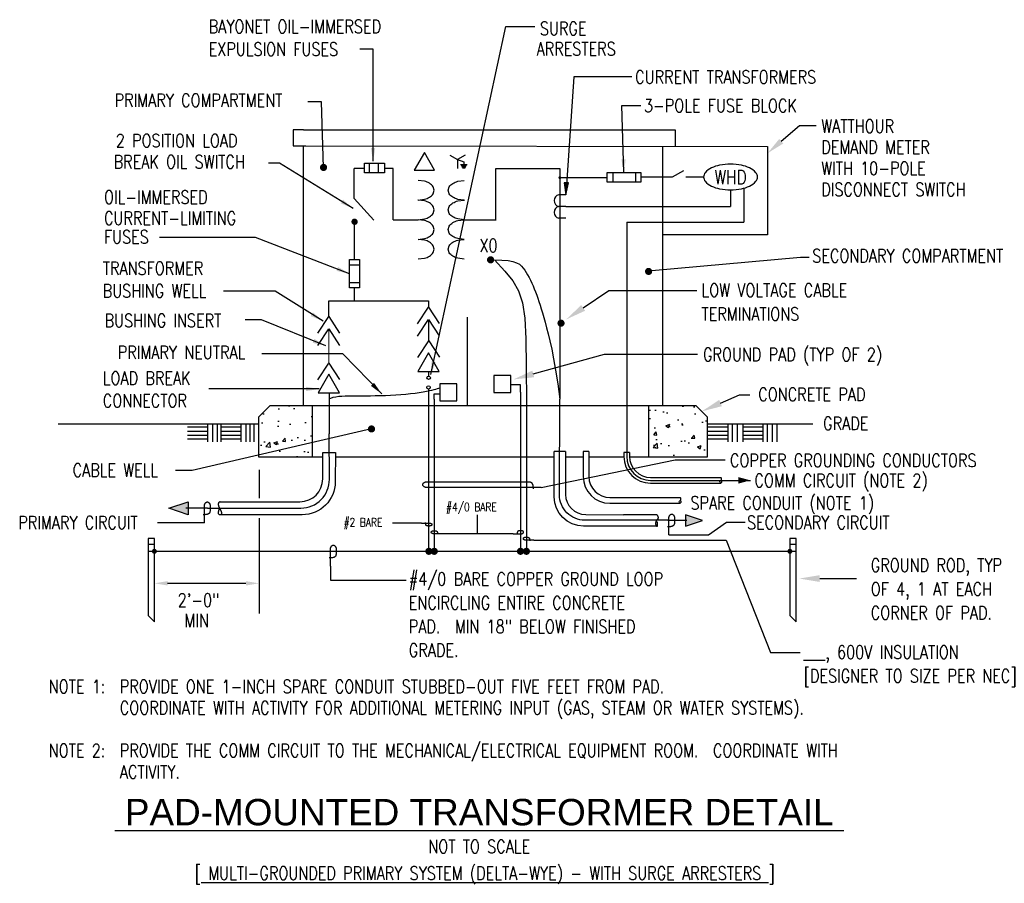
# Model space of a CAD drawing. Extents: x 0.47 to 9.8, y -1.12 to 7.07.
import ezdxf
from ezdxf.enums import TextEntityAlignment as Align

# ---------------------------------------------------------------- set-up
doc = ezdxf.new("R2010")
doc.units = 0
doc.header["$MEASUREMENT"] = 0
doc.layers.get('0').update_dxf_attribs({"color": 2, "linetype": 'CONTINUOUS'})
doc.layers.add('E-DETL', color=2, linetype='CONTINUOUS')
doc.layers.add('E-DETL-TEXT', color=3, linetype='CONTINUOUS')
doc.styles.add('ROMAND', font='swiss.ttf', dxfattribs={"width": 0.8})
doc.styles.add('ROMANS', font='romans.shx', dxfattribs={"width": 0.8})
doc.styles.get("Standard").update_dxf_attribs({"font": 'romans.shx', "width": 0.8, "height": 0.125})
doc.dimstyles.get("Standard").update_dxf_attribs({"dimtxt": 0.18, "dimasz": 0.18, "dimexe": 0.18, "dimexo": 0.0625, "dimgap": 0.09, "dimtad": 0, "dimtih": 1, "dimtoh": 1, "dimdec": 4, "dimzin": 0, "dimdsep": 46, "dimtxsty": 'Standard', "dimcen": 0.09, "dimadec": 0, "dimazin": 0, "dimtfac": 1, "dimtdec": 4, "dimtofl": 0, "dimtmove": 0, "dimatfit": 3, "dimfxl": 0, "dimtolj": 1, "dimtzin": 0, "dimarcsym": 0})

# ---------------------------------------------------------------- blocks, each defined once
blk = doc.blocks.new('TELEOUT')
blk.add_lwpolyline([(0, 0), (-0.1015, -0.1758), (0.1015, -0.1758)], close=True)
blk = doc.blocks.new('HOMERUN')
blk.add_solid([(0, 0), (0.1153, 0.031), (0.1153, -0.031)])
blk = doc.blocks.new('loop')
at = {"color": 0, "linetype": 'Continuous'}
blk.add_lwpolyline([(-1.119, 0), (-1.115, 0), (-0.947, 0), (-0.809, 0), (-0.694, 0), (-0.6, 0), (-0.523, 0), (-0.456, 0), (-0.397, 0), (-0.341, 0), (-0.288, 0), (-0.238, 0), (-0.189, 0), (-0.142, 0), (-0.097, 0), (-0.053, 0), (-0.01, 0), (0.033, 0), (0.074, 0), (0.114, -0.001), (0.153, -0.003), (0.19, -0.006), (0.226, -0.011), (0.259, -0.017), (0.289, -0.025), (0.317, -0.036), (0.343, -0.048), (0.365, -0.063), (0.386, -0.079), (0.403, -0.095), (0.419, -0.113), (0.432, -0.131), (0.442, -0.15), (0.45, -0.168), (0.456, -0.186), (0.46, -0.204), (0.461, -0.223), (0.46, -0.241), (0.456, -0.259), (0.45, -0.277), (0.442, -0.295), (0.432, -0.313), (0.419, -0.331), (0.404, -0.348), (0.387, -0.365), (0.367, -0.38), (0.345, -0.394), (0.32, -0.406), (0.293, -0.416), (0.264, -0.425), (0.232, -0.431), (0.198, -0.435), (0.162, -0.438), (0.124, -0.44), (0.086, -0.441), (0.045, -0.441), (0.004, -0.441), (-0.038, -0.441), (-0.08, -0.441), (-0.122, -0.44), (-0.163, -0.438), (-0.202, -0.435), (-0.24, -0.43), (-0.275, -0.424), (-0.307, -0.416), (-0.336, -0.405), (-0.362, -0.392), (-0.384, -0.377), (-0.404, -0.359), (-0.421, -0.339), (-0.436, -0.316), (-0.45, -0.292), (-0.461, -0.264), (-0.471, -0.235), (-0.48, -0.202), (-0.488, -0.166), (-0.494, -0.125), (-0.499, -0.08), (-0.502, -0.03), (-0.505, 0.027), (-0.505, 0.09)], dxfattribs=at)

msp = doc.modelspace()

# ---------------------------------------------------------------- hatches: boundary and pattern name
at = {"layer": 'E-DETL'}
h = msp.add_hatch(dxfattribs=at)
h.set_pattern_fill('AR-CONC', color=256, scale=0.05, style=0)
h.paths.add_polyline_path([(6.9882, 3.3008), (6.8802, 3.4088), (6.428, 3.4088), (6.428, 2.9228), (6.9882, 2.9228)])
h.paths.add_polyline_path([(3.2444, 3.4088), (2.8437, 3.4088), (2.7357, 3.3008), (2.7357, 2.9228), (3.2444, 2.9228)])

# ---------------------------------------------------------------- linework, layer by layer
for p, q in [((3.1823, 5.8689), (7.557, 5.8653)), ((7.557, 5.8653), (7.557, 5.0258)), ((3.7397, 5.7068), (3.9274, 5.7068)), ((3.7397, 5.6135), (3.7397, 5.7068)), ((3.788, 5.6135), (3.788, 5.7068)), ((3.8734, 5.6135), (3.8734, 5.7068)), ((3.9274, 5.7068), (3.9274, 5.6135)), ((4.548, 5.7819), (4.6211, 5.7397)), ((4.6942, 5.7819), (4.6211, 5.7397)), ((4.6211, 5.7397), (4.6794, 5.7184)), ((4.6211, 5.7397), (4.6211, 5.6553)), ((4.6473, 5.6946), (4.7115, 5.6946)), ((4.6794, 5.7184), (4.6794, 5.6946)), ((3.6423, 5.3724), (3.6423, 5.6565)), ((3.9274, 5.6135), (3.7397, 5.6135)), ((4.654, 5.6833), (4.7048, 5.6833)), ((4.6606, 5.672), (4.6981, 5.672)), ((4.6673, 5.6607), (4.6915, 5.6607)), ((5.5902, 5.6565), (5.5902, 4.7616)), ((6.0911, 5.6183), (6.0911, 5.525)), ((6.3077, 5.6183), (6.3077, 5.525)), ((6.6565, 5.5756), (6.7651, 5.6383)), ((6.0371, 5.5688), (5.5902, 5.5688)), ((7.2067, 5.4532), (7.2067, 5.2958)), ((7.3335, 5.4689), (7.3335, 5.1464)), ((3.8289, 5.1673), (3.6423, 5.3724)), ((5.6454, 5.4066), (5.5789, 5.4066)), ((5.6454, 5.2958), (5.5789, 5.2958)), ((5.6454, 5.2958), (7.2067, 5.2958)), ((3.6454, 4.7946), (3.6454, 5.136)), ((4.0115, 5.1705), (4.2466, 5.1705)), ((4.3079, 5.1629), (4.2466, 5.1705)), ((5.6454, 5.185), (5.5789, 5.185)), ((6.2229, 5.1464), (6.2229, 2.9285)), ((6.2229, 5.1464), (7.3335, 5.1464)), ((4.3998, 5.0774), (4.3897, 5.1103)), ((4.3897, 5.0446), (4.3998, 5.0774)), ((4.2466, 4.9843), (4.3079, 4.9919)), ((7.557, 5.0258), (6.563, 5.0258)), ((3.5987, 4.5239), (3.5987, 4.7946)), ((3.5987, 4.7946), (3.692, 4.7946)), ((3.692, 4.7946), (3.692, 4.5239)), ((5.5902, 4.7616), (5.591, 4.0315)), ((3.692, 4.7407), (3.5987, 4.7407)), ((3.692, 4.5722), (3.5987, 4.5722)), ((3.692, 4.5239), (3.5987, 4.5239)), ((3.4003, 4.2533), (3.4003, 4.4033)), ((5.591, 4.0315), (5.591, 3.5081)), ((3.404, 3.5283), (3.404, 3.1436)), ((2.7357, 3.3008), (2.8437, 3.4088)), ((6.8802, 3.4088), (2.8437, 3.4088)), ((3.2444, 3.4088), (3.2444, 2.9228)), ((5.2726, 3.4398), (5.2726, 2.0293)), ((6.428, 3.4088), (6.428, 2.9228)), ((6.8802, 3.4088), (6.9882, 3.3008)), ((2.7357, 3.3008), (2.7357, 2.9228)), ((6.9882, 2.9228), (6.9882, 3.3008)), ((0.8367, 3.2383), (2.7357, 3.2383)), ((6.9882, 3.2383), (7.9863, 3.2383)), ((2.7357, 2.9228), (3.3432, 2.9228)), ((3.4633, 2.9228), (5.5353, 2.9228)), ((5.6431, 2.9228), (5.8106, 2.9228)), ((5.8646, 2.9763), (5.8106, 2.9763)), ((5.8106, 2.9763), (5.8106, 2.7385)), ((5.8646, 2.9763), (5.8646, 2.7385)), ((5.8646, 2.9228), (6.196, 2.9228)), ((6.1959, 2.9665), (6.1959, 2.9285)), ((6.2499, 2.9665), (6.1959, 2.9665)), ((6.2499, 2.9665), (6.2499, 2.9285)), ((6.25, 2.9228), (6.9882, 2.9228)), ((6.4499, 2.7285), (7.1142, 2.7285)), ((6.4499, 2.7015), (7.3949, 2.7015)), ((6.4499, 2.6745), (7.1142, 2.6745)), ((6.0646, 2.5385), (6.7289, 2.5385)), ((6.0646, 2.4845), (6.7289, 2.4845)), ((1.6885, 2.0959), (1.7493, 2.0959)), ((7.7685, 2.0959), (7.8293, 2.0959)), ((1.6885, 2.0293), (7.8293, 2.0293))]:
    msp.add_line(p, q, dxfattribs=at)
for points in [[(3.161, 6.021), (3.0623, 6.021), (3.0623, 5.8689), (3.1823, 5.8689)], [(3.161, 6.021), (6.563, 6.021)], [(6.563, 6.021), (6.681, 6.021), (6.681, 5.8689)], [(3.161, 3.4088), (3.161, 5.8689)], [(6.563, 5.8653), (6.563, 3.4088)], [(3.7397, 5.6565), (3.6423, 5.6565)], [(4.0115, 5.1705), (4.0115, 5.6565), (3.9274, 5.6565)], [(4.9835, 5.17), (4.9835, 5.6565), (5.5902, 5.6565)], [(6.3561, 5.5756), (6.6565, 5.5756)], [(6.7819, 5.5756), (6.9527, 5.5756)], [(4.6844, 5.17), (4.9868, 5.17)], [(4.9694, 4.7908), (5.0695, 4.684), (5.1447, 4.5911), (5.1986, 4.4964), (5.2347, 4.3838), (5.2566, 4.2378), (5.2679, 4.0423), (5.272, 3.7816), (5.2726, 3.4398)], [(4.9694, 4.7908), (5.0416, 4.7889), (5.0995, 4.7835), (5.1449, 4.7747), (5.18, 4.763), (5.2068, 4.7486), (5.2274, 4.7319), (5.2437, 4.7131), (5.2578, 4.6926), (5.2714, 4.6706), (5.2848, 4.6472), (5.298, 4.6227), (5.3109, 4.5971), (5.3235, 4.5705), (5.3358, 4.5432), (5.3477, 4.5151), (5.3593, 4.4865), (5.3704, 4.4573), (5.3812, 4.4272), (5.392, 4.3957), (5.4028, 4.3622), (5.414, 4.3263), (5.4255, 4.2874), (5.4377, 4.245), (5.4507, 4.1987), (5.4646, 4.1477), (5.4795, 4.0898), (5.4955, 4.0229), (5.5124, 3.9445), (5.5304, 3.8522), (5.5495, 3.7439), (5.5697, 3.6171), (5.591, 3.4695)], [(3.6454, 4.4033), (3.6454, 4.5239)], [(3.4003, 4.4033), (4.347, 4.4033)], [(4.347, 4.4033), (4.347, 4.3417)], [(4.2426, 4.1847), (4.3462, 4.3429), (4.4479, 4.1866)], [(3.2968, 4.0953), (3.4004, 4.2535), (3.5021, 4.0972)], [(4.2426, 4.0678), (4.3462, 4.226), (4.4479, 4.0698)], [(4.7107, 4.2461), (4.7107, 3.4154)], [(3.2968, 3.9784), (3.4004, 4.1366), (3.5021, 3.9803)], [(4.2451, 3.8653), (4.3487, 4.0235), (4.4504, 3.8672)], [(3.2968, 3.6542), (3.4004, 3.8124), (3.5021, 3.6561)], [(4.347, 3.7345), (4.347, 3.69)], [(3.404, 3.473), (3.4209, 3.4807), (3.4435, 3.4881), (3.4681, 3.4937), (3.4949, 3.4977), (3.5239, 3.5005), (3.5554, 3.5022), (3.5893, 3.5032), (3.6258, 3.5036), (3.665, 3.5037), (3.7065, 3.5036), (3.75, 3.5036), (3.7953, 3.5037), (3.8418, 3.5041), (3.8894, 3.5049), (3.9377, 3.5063), (3.9864, 3.5084), (4.0349, 3.5112), (4.083, 3.5149), (4.1298, 3.5191), (4.1749, 3.5238), (4.2177, 3.529), (4.2576, 3.5344), (4.294, 3.54), (4.3263, 3.5456), (4.3542, 3.5512), (4.3779, 3.5566), (4.398, 3.5617), (4.415, 3.5664), (4.4294, 3.5705), (4.4418, 3.574), (4.4526, 3.5768), (4.4539, 3.577)], [(4.3492, 2.0293), (4.3492, 3.5658)], [(5.2169, 3.5368), (5.2169, 3.6048), (5.1258, 3.6048)], [(4.4003, 3.47), (4.4003, 3.5213), (4.4538, 3.5213)], [(4.4003, 3.47), (4.4003, 2.0293)], [(5.2169, 3.5368), (5.2169, 2.0293)], [(5.591, 3.5081), (5.591, 3.4695)], [(2.2527, 3.2038), (2.0624, 3.2038)], [(2.2527, 3.2364), (2.2527, 3.0667)], [(2.3008, 3.2364), (2.3008, 3.0667)], [(2.344, 3.2364), (2.344, 3.0667)], [(2.378, 3.2364), (2.378, 3.0667)], [(2.5683, 3.2038), (2.378, 3.2038)], [(2.5683, 3.2364), (2.5683, 3.0667)], [(2.6147, 3.2364), (2.6147, 3.0667)], [(2.6543, 3.2364), (2.6543, 3.0667)], [(2.6918, 3.2364), (2.6918, 3.0667)], [(7.1824, 3.2038), (6.9921, 3.2038)], [(7.1824, 3.2364), (7.1824, 3.0667)], [(7.2235, 3.2364), (7.2235, 3.0667)], [(7.2702, 3.2364), (7.2702, 3.0667)], [(7.3219, 3.2364), (7.3219, 3.0667)], [(7.5122, 3.2038), (7.3219, 3.2038)], [(7.5122, 3.2364), (7.5122, 3.0667)], [(7.5532, 3.2364), (7.5532, 3.0667)], [(7.6, 3.2364), (7.6, 3.0667)], [(7.6463, 3.2364), (7.6463, 3.0667)], [(2.2527, 3.1643), (2.0624, 3.1643)], [(2.2527, 3.1271), (2.0624, 3.1271)], [(2.2527, 3.0923), (2.0624, 3.0923)], [(2.5683, 3.1643), (2.378, 3.1643)], [(2.5683, 3.1271), (2.378, 3.1271)], [(2.5683, 3.0923), (2.378, 3.0923)], [(7.1824, 3.1643), (6.9921, 3.1643)], [(7.1824, 3.1271), (6.9921, 3.1271)], [(7.1824, 3.0923), (6.9921, 3.0923)], [(7.5122, 3.1643), (7.3219, 3.1643)], [(7.5122, 3.1271), (7.3219, 3.1271)], [(7.5122, 3.0923), (7.3219, 3.0923)], [(5.6431, 2.9763), (5.5351, 2.9763)], [(2.2513, 2.4391), (2.0454, 2.4391)], [(2.3712, 2.4975), (2.3684, 2.4971), (2.3659, 2.4964), (2.3637, 2.4954), (2.3618, 2.4941), (2.3601, 2.4926), (2.3587, 2.4909), (2.3574, 2.4891), (2.3564, 2.4873), (2.3557, 2.4854), (2.355, 2.4835), (2.3546, 2.4815), (2.3543, 2.4796), (2.3541, 2.4776), (2.3541, 2.4756), (2.3541, 2.4736), (2.3542, 2.4716), (2.3543, 2.4695), (2.3545, 2.4675), (2.3548, 2.4654), (2.3552, 2.4633), (2.3556, 2.4612), (2.3562, 2.4591), (2.3569, 2.457), (2.3576, 2.4549), (2.3586, 2.4528), (2.3596, 2.4506), (2.3607, 2.4485), (2.3619, 2.4463), (2.3631, 2.4441), (2.3643, 2.4419), (2.3656, 2.4397), (2.3668, 2.4375), (2.368, 2.4352), (2.3692, 2.433), (2.3703, 2.4307), (2.3714, 2.4284), (2.3725, 2.4261), (2.3736, 2.4238), (2.3747, 2.4214), (2.3758, 2.419), (2.3769, 2.4165), (2.378, 2.4141), (2.3791, 2.4116), (2.3801, 2.4091), (2.3811, 2.4067), (2.382, 2.4043), (2.3828, 2.402), (2.3835, 2.3997), (2.3841, 2.3975), (2.3845, 2.3954), (2.3849, 2.3934), (2.3851, 2.3915), (2.3852, 2.3897), (2.3852, 2.388), (2.3851, 2.3864), (2.3848, 2.3849), (2.3844, 2.3835), (2.3839, 2.3822), (2.3833, 2.3811), (2.3826, 2.38), (2.3817, 2.379), (2.3808, 2.3782), (2.3798, 2.3774), (2.3787, 2.3767), (2.3776, 2.3761), (2.3763, 2.3756), (2.375, 2.3752), (2.3737, 2.3749), (2.3723, 2.3748), (2.3709, 2.3747), (2.3694, 2.3749), (2.368, 2.3751), (2.3666, 2.3756), (2.3652, 2.3761), (2.3639, 2.3769), (2.3626, 2.3778), (2.3614, 2.3788), (2.3602, 2.38), (2.3592, 2.3814), (2.3583, 2.3829), (2.3575, 2.3846), (2.3569, 2.3864), (2.3564, 2.3885), (2.356, 2.3907), (2.3559, 2.3932), (2.3559, 2.396), (2.3561, 2.399), (2.3565, 2.4024), (2.3571, 2.4061), (2.3579, 2.4101), (2.3589, 2.4144), (2.36, 2.419), (2.3612, 2.4238), (2.3625, 2.4288), (2.3639, 2.4339), (2.3653, 2.4392)], [(2.3712, 2.4975), (2.7233, 2.4975)], [(6.5105, 2.3759), (6.1941, 2.3759)], [(6.5071, 2.3759), (6.5132, 2.3695), (6.5155, 2.3664), (6.5172, 2.3632), (6.5185, 2.3599), (6.5194, 2.3565), (6.5199, 2.3533), (6.5202, 2.3501), (6.5202, 2.3472), (6.5199, 2.3445), (6.5195, 2.342), (6.519, 2.3398), (6.5182, 2.3378), (6.5174, 2.336), (6.5164, 2.3343), (6.5153, 2.3328), (6.5142, 2.3314), (6.5129, 2.33), (6.5117, 2.3288), (6.5104, 2.3276), (6.5092, 2.3264), (6.5079, 2.3252), (6.5067, 2.3241), (6.5056, 2.3229), (6.5045, 2.3217), (6.5036, 2.3205), (6.5027, 2.3191), (6.5019, 2.3178), (6.5012, 2.3163), (6.5006, 2.3148), (6.5, 2.3133), (6.4995, 2.3116), (6.499, 2.3099), (6.4985, 2.3082), (6.4981, 2.3064), (6.4977, 2.3045), (6.4974, 2.3026), (6.4971, 2.3007), (6.4968, 2.2989), (6.4966, 2.2971), (6.4965, 2.2953), (6.4964, 2.2936), (6.4964, 2.2919), (6.4964, 2.2903), (6.4965, 2.2887), (6.4968, 2.2871), (6.4971, 2.2855), (6.4975, 2.2839), (6.498, 2.2822), (6.4987, 2.2804), (6.4995, 2.2786), (6.5003, 2.2768), (6.5012, 2.2751), (6.5023, 2.2734), (6.5033, 2.2719), (6.5045, 2.2706), (6.5056, 2.2694), (6.5068, 2.2685), (6.508, 2.2679), (6.5092, 2.2675), (6.5103, 2.2673), (6.5114, 2.2674), (6.5124, 2.2677), (6.5133, 2.2682), (6.514, 2.2689), (6.5146, 2.2697), (6.515, 2.2708), (6.5153, 2.2721), (6.5155, 2.2735), (6.5157, 2.2751), (6.5158, 2.2769), (6.5158, 2.2788), (6.5159, 2.2808), (6.516, 2.283), (6.516, 2.2852), (6.5161, 2.2875), (6.516, 2.2899), (6.516, 2.2922), (6.5158, 2.2945), (6.5155, 2.2967), (6.5151, 2.2989), (6.5145, 2.3009), (6.5137, 2.3028), (6.5126, 2.3048), (6.511, 2.307), (6.509, 2.3094), (6.5063, 2.3121), (6.5029, 2.3152), (6.4987, 2.3188)], [(6.6137, 2.3239), (6.7914, 2.3239)]]:
    msp.add_lwpolyline(points, dxfattribs=at)
for points in [[(4.3071, 5.8074), (4.2105, 5.64), (4.4038, 5.64)], [(6.3561, 5.6183), (6.3561, 5.525), (6.0371, 5.525), (6.0371, 5.6183)], [(5.1253, 3.5329), (5.1253, 3.6944), (4.9638, 3.6944), (4.9638, 3.5329)], [(4.6154, 3.4538), (4.6154, 3.6153), (4.4539, 3.6153), (4.4539, 3.4538)], [(1.8852, 2.4368), (2.0675, 2.4975), (2.0675, 2.376)], [(6.9425, 2.3219), (6.7805, 2.3759), (6.7805, 2.2679)], [(1.6885, 2.09), (1.6885, 1.4217), (1.7493, 1.361), (1.7493, 2.1507), (1.6885, 2.1507)], [(7.7685, 2.09), (7.7685, 1.4217), (7.8293, 1.361), (7.8293, 2.1507), (7.7685, 2.1507)]]:
    msp.add_lwpolyline(points, close=True, dxfattribs=at)
msp.add_lwpolyline([(6.9519, 5.575, 0.180358), (6.9672, 5.5342, 0.103096), (7.0266, 5.4889, 0.062716), (7.1035, 5.4633, 0.048932), (7.2067, 5.4532, 0.048932), (7.3099, 5.4633, 0.062716), (7.3869, 5.4889, 0.103096), (7.4462, 5.5342, 0.180358), (7.4615, 5.575, 0.180358), (7.4462, 5.6159, 0.103096), (7.3869, 5.6612, 0.062716), (7.3099, 5.6867, 0.048932), (7.2067, 5.6969, 0.048932), (7.1035, 5.6867, 0.062716), (7.0266, 5.6612, 0.103096), (6.9672, 5.6159, 0.180358)], format="xyb", close=True, dxfattribs=at)
for points in [[(4.3998, 5.4495), (4.3897, 5.4824, 0.107019), (4.3549, 5.5153, 0.074991), (4.3079, 5.535), (4.2466, 5.5426)], [(4.5312, 5.449), (4.5413, 5.4818, -0.107019), (4.5761, 5.5148, -0.074991), (4.6231, 5.5345), (4.6844, 5.5421)], [(4.2465, 5.3564), (4.2466, 5.3564), (4.3079, 5.364, 0.074991), (4.3549, 5.3837, 0.107019), (4.3897, 5.4166), (4.3998, 5.4495)], [(4.6845, 5.3559), (4.6844, 5.3559), (4.6231, 5.3635, -0.074991), (4.5761, 5.3832, -0.107019), (4.5413, 5.4161), (4.5312, 5.449)], [(4.3998, 5.2636), (4.3897, 5.2965, 0.107019), (4.3549, 5.3294, 0.074991), (4.3079, 5.3491), (4.2466, 5.3567), (4.2432, 5.3563, 0.074991)], [(4.5312, 5.2631), (4.5413, 5.296, -0.107019), (4.5761, 5.3289, -0.074991), (4.6231, 5.3486), (4.6844, 5.3562), (4.6877, 5.3558, -0.074991)], [(4.2466, 5.1705), (4.3079, 5.1781, 0.074991), (4.3549, 5.1978, 0.107019), (4.3897, 5.2308), (4.3998, 5.2636)], [(4.6844, 5.17), (4.6231, 5.1776, -0.074991), (4.5761, 5.1973, -0.107019), (4.5413, 5.2302), (4.5312, 5.2631)], [(4.5312, 5.0769), (4.5413, 5.1098, -0.107019), (4.5761, 5.1427, -0.074991), (4.6231, 5.1624), (4.6844, 5.17)], [(4.6844, 4.9838), (4.6231, 4.9914, -0.074991), (4.5761, 5.0111, -0.107019), (4.5413, 5.044), (4.5312, 5.0769)], [(4.3998, 4.8915), (4.3897, 4.9244, 0.107019), (4.3549, 4.9574, 0.074991), (4.3079, 4.977), (4.2466, 4.9846)], [(4.5312, 4.891), (4.5413, 4.9239, -0.107019), (4.5761, 4.9569, -0.074991), (4.6231, 4.9765), (4.6844, 4.9841)], [(4.2466, 4.7984), (4.3079, 4.806, 0.074991), (4.3549, 4.8257, 0.107019), (4.3897, 4.8587), (4.3998, 4.8915)], [(4.6844, 4.7979), (4.6231, 4.8055, -0.074991), (4.5761, 4.8252, -0.107019), (4.5413, 4.8582), (4.5312, 4.891)], [(6.6137, 2.3239), (5.8265, 2.3239, -0.416146), (5.5865, 2.5655), (5.591, 3.4695)], [(2.2513, 2.4391), (3.1368, 2.4391, 0.416146), (3.4068, 2.7109), (3.404, 3.1436)], [(2.7233, 2.4975), (3.1279, 2.4988, 0.413271), (3.3432, 2.7148), (3.3432, 2.9665), (3.4634, 2.9665), (3.4627, 2.6884, -0.413462), (3.1495, 2.376), (2.3712, 2.376)], [(6.5071, 2.2679), (5.8153, 2.2679, -0.413462), (5.5369, 2.5455), (5.5351, 2.9763)], [(5.6431, 2.9763), (5.6431, 2.569, 0.413271), (5.8345, 2.377), (6.1941, 2.3759)], [(7.1142, 2.7015, -0.577089), (7.1142, 2.6745, -0.577089), (7.1142, 2.7015, 0.577089), (7.1142, 2.7285, 0.577089)], [(6.7289, 2.5115, -0.577089), (6.7289, 2.4845, -0.577089), (6.7289, 2.5115, 0.577089), (6.7289, 2.5385, 0.577089)]]:
    msp.add_lwpolyline(points, format="xyb", dxfattribs=at)
for points, const_width in [([(5.5835, 5.5688, 1), (5.597, 5.5688, 1)], 0.0135), ([(3.6304, 5.151, 1), (3.6604, 5.151, 1)], 0.03), ([(3.636, 5.1518, 1), (3.6495, 5.1518, 1)], 0.0135), ([(4.9166, 4.7905, 1), (4.9504, 4.7905, 1)], 0.0338), ([(5.584, 4.1902, 1), (5.6177, 4.1902, 1)], 0.0338), ([(1.7374, 2.0293, 1), (1.7611, 2.0293, 1)], 0.0236), ([(4.3323, 2.0293, 1), (4.3661, 2.0293, 1)], 0.0338), ([(4.3834, 2.0293, 1), (4.4171, 2.0293, 1)], 0.0338), ([(5.2, 2.0293, 1), (5.2338, 2.0293, 1)], 0.0338), ([(5.2558, 2.0293, 1), (5.2895, 2.0293, 1)], 0.0338), ([(7.7567, 2.0293, 1), (7.7803, 2.0293, 1)], 0.0236)]:
    msp.add_lwpolyline(points, format="xyb", close=True, dxfattribs=dict(at, const_width=const_width))
at = {"layer": 'E-DETL', "const_width": 0.01}
for points in [[(4.347, 4.2249), (4.347, 4.0204)], [(3.4003, 3.8122), (3.4003, 4.1364)]]:
    msp.add_lwpolyline(points, dxfattribs=at)
at = {"layer": 'E-DETL'}
for centre in [(4.347, 3.6738), (4.3456, 3.5816)]:
    msp.add_circle(centre, 0.0162, dxfattribs=at)
for centre, radius, start, end in [((5.5914, 5.3512), 0.0568, 102.68038, 257.31962), ((5.5914, 5.2404), 0.0568, 102.68038, 257.31962), ((4.2662, 4.9972), 0.1708, 58.72096, 75.87545), ((4.2962, 5.0465), 0.1132, 34.28708, 58.72096), ((4.2962, 5.1083), 0.1132, 301.27904, 325.71292), ((4.2662, 5.1576), 0.1708, 284.12455, 301.27904), ((6.4499, 2.9285), 0.254, 180, 270), ((6.4499, 2.9285), 0.227, 180, 270), ((6.4499, 2.9285), 0.2, 180, 270), ((6.0646, 2.7385), 0.254, 180, 270), ((6.0646, 2.7385), 0.2, 180, 270)]:
    msp.add_arc(centre, radius, start, end, dxfattribs=at)
for points in [[(2.0675, 2.376), (2.0675, 2.4975), (1.8852, 2.4368)], [(6.7805, 2.2679), (6.7805, 2.3759), (6.9425, 2.3219)]]:
    msp.add_solid(points, dxfattribs=at)
at = {"layer": 'E-DETL-TEXT'}
for p, q in [((5.7224, 6.5254), (5.6454, 5.4066)), ((7.6872, 5.9141), (7.8595, 6.0644)), ((7.8595, 6.0644), (8.0182, 6.0644)), ((5.8106, 4.3349), (6.055, 4.5003)), ((6.055, 4.5003), (6.8869, 4.5003)), ((5.3377, 3.7095), (6.0142, 3.8975)), ((6.0142, 3.8975), (6.8929, 3.8975)), ((7.1119, 3.4337), (7.2908, 3.5132)), ((7.2908, 3.5132), (7.3879, 3.5132)), ((5.4125, 2.6331), (6.6822, 2.895)), ((6.6822, 2.895), (7.156, 2.895)), ((4.8086, 2.1959), (4.8086, 2.376)), ((2.2225, 2.2992), (1.7774, 2.2992)), ((4.2793, 2.2966), (4.0035, 2.2966)), ((6.9963, 2.184), (7.1677, 2.3055)), ((7.1677, 2.3055), (7.3445, 2.3055)), ((5.147, 2.1959), (4.4702, 2.1959)), ((6.6216, 2.184), (6.9963, 2.184)), ((3.4162, 1.8894), (3.4162, 1.7563)), ((1.8743, 1.7261), (2.6155, 1.7261)), ((3.4162, 1.7563), (4.1343, 1.7563)), ((8.0521, 1.7713), (8.3983, 1.7713))]:
    msp.add_line(p, q, dxfattribs=at)
for points in [[(6.272, 6.5254), (5.7224, 6.5254)], [(3.3514, 5.6657), (3.332, 6.287), (3.2038, 6.287)], [(5.6454, 5.4066), (5.6719, 5.5193), (5.6314, 5.521), (5.6454, 5.4066)], [(6.4255, 4.6869), (7.8703, 4.8171)], [(7.8703, 4.8171), (7.9517, 4.8171)], [(3.8055, 3.1887), (2.1053, 2.7961), (1.9487, 2.7961)], [(2.7405, 2.8014), (2.7405, 2.5324)], [(5.4125, 2.6331), (5.4121, 2.6331), (5.3911, 2.6331), (5.3737, 2.6331), (5.3594, 2.6331), (5.3477, 2.6331), (5.338, 2.6331), (5.3297, 2.6331), (5.3223, 2.6331), (5.3153, 2.6331), (5.3087, 2.6331), (5.3024, 2.6331), (5.2963, 2.6331), (5.2904, 2.6331), (5.2848, 2.6331), (5.2792, 2.6331), (5.2738, 2.6331), (4.3451, 2.6331), (4.3399, 2.6331), (4.3349, 2.6332), (4.33, 2.6335), (4.3254, 2.6338), (4.321, 2.6344), (4.3169, 2.6352), (4.3131, 2.6362), (4.3096, 2.6376), (4.3064, 2.6391), (4.3035, 2.6409), (4.301, 2.6429), (4.2988, 2.645), (4.2969, 2.6472), (4.2953, 2.6495), (4.294, 2.6518), (4.2929, 2.6541), (4.2922, 2.6564), (4.2918, 2.6586), (4.2916, 2.6609), (4.2918, 2.6632), (4.2922, 2.6654), (4.2929, 2.6677), (4.2939, 2.6699), (4.2952, 2.6722), (4.2968, 2.6744), (4.2987, 2.6766), (4.3008, 2.6786), (4.3033, 2.6806), (4.3061, 2.6823), (4.3092, 2.6839), (4.3126, 2.6851), (4.3163, 2.6862), (4.3202, 2.6869), (4.3245, 2.6875), (4.329, 2.6878), (4.3337, 2.688), (4.3385, 2.6882), (4.3435, 2.6882), (5.2721, 2.6882), (5.2773, 2.6882), (5.2826, 2.6882), (5.2878, 2.688), (5.293, 2.6878), (5.2979, 2.6874), (5.3026, 2.6869), (5.307, 2.6861), (5.3111, 2.6851), (5.3147, 2.6837), (5.3178, 2.6821), (5.3207, 2.6802), (5.3231, 2.678), (5.3253, 2.6754), (5.3272, 2.6726), (5.3288, 2.6695), (5.3303, 2.6661), (5.3316, 2.6624), (5.3327, 2.6583), (5.3336, 2.6538), (5.3344, 2.6487), (5.335, 2.6431), (5.3355, 2.6368), (5.3357, 2.6298), (5.3358, 2.6219)], [(2.7405, 2.3423), (2.7405, 1.4395)], [(5.3426, 2.135), (7.1662, 2.1357), (7.584, 1.0708), (7.8674, 1.0708)]]:
    msp.add_lwpolyline(points, dxfattribs=at)
at = {"layer": 'E-DETL-TEXT', "const_width": 0.0338}
for points in [[(3.3345, 5.6657, 1), (3.3682, 5.6657, 1)], [(6.4136, 4.6807, 1), (6.4474, 4.6807, 1)], [(3.7886, 3.1887, 1), (3.8224, 3.1887, 1)]]:
    msp.add_lwpolyline(points, format="xyb", close=True, dxfattribs=at)
at = {"layer": 'E-DETL-TEXT'}
for points in [[(7.7061, 5.8924), (7.6683, 5.9358), (7.557, 5.8005)], [(5.6314, 5.521), (5.6719, 5.5193), (5.6454, 5.4066)], [(5.8287, 4.3081), (5.7924, 4.3617), (5.6495, 4.226)], [(5.3463, 3.6783), (5.329, 3.7408), (5.1503, 3.6575)], [(7.125, 3.4041), (7.0987, 3.4633), (6.9342, 3.3548)], [(8.0521, 1.7389), (8.0521, 1.8037), (7.8577, 1.7713)], [(1.8743, 1.7469), (1.8743, 1.7053), (1.7493, 1.7261)], [(2.6155, 1.7469), (2.6155, 1.7053), (2.7405, 1.7261)]]:
    msp.add_solid(points, dxfattribs=at)

# ---------------------------------------------------------------- block references
at = {"layer": 'E-DETL'}
for p in [(4.3448, 3.9094), (3.4003, 3.7059)]:
    msp.add_blockref('TELEOUT', p, dxfattribs=at)
at = {"layer": 'E-DETL', "rotation": 180}
msp.add_blockref('HOMERUN', (7.3949, 2.7015), dxfattribs=at)
at = {"layer": 'E-DETL-TEXT'}
for p, xscale, yscale, zscale, rotation in [((2.2225, 2.4391), 0.125, 0.125, 0.125, 90), ((6.6216, 2.3239), 0.125, 0.125, 0.125, 90), ((4.4003, 2.1959), 0.0625, 0.0625, 0.06249999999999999, 180), ((5.2169, 2.1959), -0.0625, 0.0625, 0.06249999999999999, 180), ((5.2726, 2.135), 0.0625, 0.0625, 0.06249999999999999, 180), ((3.4162, 2.0293), 0.125, 0.125, 0.125, 90)]:
    msp.add_blockref('loop', p, dxfattribs=dict(at, xscale=xscale, yscale=yscale, zscale=zscale, rotation=rotation))
at = {"layer": 'E-DETL-TEXT', "xscale": 0.0625, "yscale": 0.0625, "zscale": 0.06249999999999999}
msp.add_blockref('loop', (4.3492, 2.2966), dxfattribs=at)

# ---------------------------------------------------------------- texts
at = {"layer": 'E-DETL', "style": 'ROMANS', "width": 0.8}
msp.add_text('WHD', height=0.13292, dxfattribs=at).set_placement((7.2067, 5.575), align=Align.MIDDLE)
at = {"layer": 'E-DETL-TEXT', "style": 'ROMANS', "width": 0.8}
for s, height, p in [('BAYONET OIL-IMMERSED', 0.125, (2.2633, 6.9381)), ('SURGE', 0.125, (5.4013, 6.9203)), ('EXPULSION FUSES', 0.125, (2.2633, 6.7238)), ('ARRESTERS', 0.125, (5.3691, 6.7273)), ('CURRENT TRANSFORMERS', 0.125, (6.303, 6.4598)), ('PRIMARY COMPARTMENT', 0.125, (1.3717, 6.2393)), ('3-POLE FUSE BLOCK', 0.125, (6.3868, 6.1888)), ('WATTHOUR', 0.125, (8.0656, 5.9947)), ('2 POSITION LOAD ', 0.125, (1.3833, 5.8568)), ('DEMAND METER', 0.125, (8.0656, 5.7947)), ('BREAK OIL SWITCH', 0.125, (1.363, 5.6568)), ('WITH 10-POLE', 0.125, (8.0656, 5.5947)), ('DISCONNECT SWITCH', 0.125, (8.0656, 5.3947)), ('OIL-IMMERSED', 0.125, (1.2715, 5.3223)), ('CURRENT-LIMITING', 0.125, (1.2715, 5.1223)), ('FUSES', 0.125, (1.2715, 4.9452)), ('X0', 0.125, (4.8277, 4.863)), ('SECONDARY COMPARTMENT', 0.125, (7.981, 4.7667)), ('TRANSFORMER', 0.125, (1.2595, 4.648)), ('BUSHING WELL', 0.125, (1.2595, 4.4337)), ('LOW VOLTAGE CABLE', 0.125, (6.9317, 4.44)), ('TERMINATIONS', 0.125, (6.9317, 4.215)), ('BUSHING INSERT', 0.125, (1.2775, 4.1525)), ('PRIMARY NEUTRAL', 0.125, (1.4018, 3.8517)), ('GROUND PAD (TYP OF 2)', 0.125, (6.9456, 3.831)), ('LOAD BREAK ', 0.125, (1.2605, 3.6077)), ('CONCRETE PAD', 0.125, (7.4693, 3.4535)), ('CONNECTOR', 0.125, (1.2605, 3.3934)), ('GRADE', 0.125, (8.084, 3.1786)), ('COPPER GROUNDING CONDUCTORS', 0.125, (7.2008, 2.8283)), ('CABLE WELL', 0.125, (0.9739, 2.7354)), ('COMM CIRCUIT (NOTE 2)', 0.125, (7.4331, 2.6383)), ('SPARE CONDUIT (NOTE 1)', 0.125, (6.8266, 2.4248)), ('#4/0 BARE', 0.07874, (4.5126, 2.4095)), ('PRIMARY CIRCUIT', 0.125, (0.4592, 2.2387)), ('#2 BARE', 0.07874, (3.5411, 2.2647)), ('SECONDARY CIRCUIT', 0.125, (7.3625, 2.2394)), ('GROUND ROD, TYP', 0.125, (8.5349, 1.8347)), ('#4/0 BARE COPPER GROUND LOOP', 0.125, (4.1586, 1.7045)), ('OF 4, 1 AT EACH', 0.125, (8.5349, 1.6097)), ('2\'-0"', 0.125, (1.9695, 1.5046)), ('ENCIRCLING ENTIRE CONCRETE ', 0.125, (4.1586, 1.4795)), ('CORNER OF PAD.', 0.125, (8.5349, 1.3847)), ('MIN', 0.125, (2.0336, 1.3112)), ('PAD.  MIN 18" BELOW FINISHED', 0.125, (4.1586, 1.2545)), ('GRADE.', 0.125, (4.1586, 1.0295)), ('___, 600V INSULATION', 0.125, (7.8984, 1.0114)), ('[DESIGNER TO SIZE PER NEC]', 0.125, (7.8984, 0.7864))]:
    msp.add_text(s, height=height, dxfattribs=at).set_placement(p)
at = {"layer": 'E-DETL-TEXT', "width": 0.8}
for s, p in [('NOTE 1:  ', (1.4212, 0.6863)), ('NOTE 2:  ', (1.4212, 0.0792))]:
    msp.add_text(s, height=0.125, dxfattribs=at).set_placement(p, align=Align.RIGHT)
for s, p in [('PROVIDE ONE 1-INCH SPARE CONDUIT STUBBED-OUT FIVE FEET FROM PAD.', (1.4212, 0.6863)), ('COORDINATE WITH ACTIVITY FOR ADDITIONAL METERING INPUT (GAS, STEAM OR WATER SYSTEMS).', (1.4212, 0.4839)), ('PROVIDE THE COMM CIRCUIT TO THE MECHANICAL/ELECTRICAL EQUIPMENT ROOM.  COORDINATE WITH', (1.4212, 0.0792)), ('ACTIVITY.', (1.4212, -0.1232))]:
    msp.add_text(s, height=0.125, dxfattribs=at).set_placement(p)
at = {"layer": 'E-DETL-TEXT', "color": 5, "style": 'ROMAND'}
msp.add_text('%%u PAD-MOUNTED TRANSFORMER DETAIL ', height=0.25, dxfattribs=at).set_placement((4.8261, -0.5663), align=Align.CENTER)
at = {"layer": 'E-DETL-TEXT', "style": 'ROMANS', "width": 0.8}
for s, p in [('NOT TO SCALE', (4.8261, -0.829)), ('[%%u MULTI-GROUNDED PRIMARY SYSTEM (DELTA-WYE) - WITH SURGE ARRESTERS %%U]', (4.8781, -1.0822))]:
    msp.add_text(s, height=0.125, dxfattribs=at).set_placement(p, align=Align.CENTER)

# ---------------------------------------------------------------- leaders
at = {"layer": 'E-DETL-TEXT'}
for points in [[(4.3683, 3.7046), (5.0796, 7.0001), (5.3512, 7.0001)], [(3.8203, 5.724), (3.8203, 6.7861), (3.6936, 6.7861)], [(6.1966, 5.6183), (6.1783, 6.2516), (6.3577, 6.2516)], [(3.6311, 5.278), (2.9328, 5.7049), (2.8293, 5.7049)], [(3.5987, 4.6592), (2.7063, 5.003), (1.797, 5.003)], [(3.3466, 4.2086), (2.894, 4.4929), (2.4025, 4.4929)], [(3.3725, 3.976), (2.7646, 4.2215), (2.6094, 4.2215)], [(3.9021, 3.5209), (3.5352, 3.8988), (2.7677, 3.8988)], [(3.3111, 3.5672), (2.2656, 3.5672)]]:
    msp.add_leader(points, dimstyle='Standard', override={"dimasz": 0.125}, dxfattribs=at)

doc.saveas('drawing.dxf')
